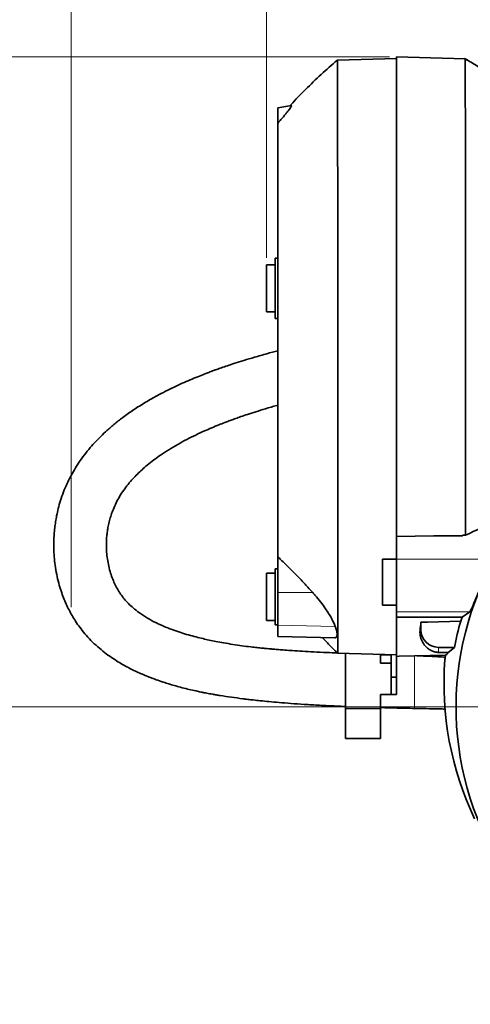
# Model space of a CAD drawing. Header units: millimetres. Extents: x 0 to 11920, y 0 to 8400.
# Tile 48 of 55: x 6993 to 7250, y 6467 to 7029. Entities that reach past the tile are written whole.
import ezdxf

# ---------------------------------------------------------------- set-up
doc = ezdxf.new("R2010")
doc.units = ezdxf.units.MM
doc.header["$LTSCALE"] = 20
doc.header["$PDSIZE"] = -1
doc.styles.add('SLDTEXTSTYLE0', font='TXT', dxfattribs={"width": 0.605})
doc.dimstyles.new('SLDDIMSTYLE0', dxfattribs={"dimtxt": 70, "dimasz": 70, "dimexe": 0, "dimexo": 0.0625, "dimgap": 17.5, "dimtad": 1, "dimdec": 0, "dimrnd": 1e-09, "dimzin": 12, "dimdsep": 46, "dimtxsty": 'SLDTEXTSTYLE0', "dimsah": 1, "dimcen": 0.09, "dimadec": 0, "dimazin": 3, "dimtfac": 1, "dimtofl": 0, "dimtmove": 0, "dimatfit": 3, "dimfxl": 1, "dimfrac": 2, "dimtolj": 1, "dimtzin": 12, "dimarcsym": 0})
doc.dimstyles.new('SLDDIMSTYLE1', dxfattribs={"dimtxt": 70, "dimasz": 70, "dimexe": 0, "dimexo": 0.0625, "dimgap": 17.5, "dimtad": 1, "dimdec": 1, "dimrnd": 1e-09, "dimzin": 12, "dimdsep": 46, "dimtxsty": 'SLDTEXTSTYLE0', "dimsah": 1, "dimcen": 0.09, "dimadec": 0, "dimazin": 3, "dimtfac": 1, "dimtofl": 0, "dimtmove": 0, "dimatfit": 3, "dimfxl": 1, "dimfrac": 2, "dimtolj": 1, "dimtzin": 12, "dimarcsym": 0})

# ---------------------------------------------------------------- blocks, each defined once
blk = doc.blocks.new('_D')
at = {"color": 7, "linetype": 'Continuous', "lineweight": 0}
for p, q in [((7022.41, 6693.42), (7022.41, 7399.43)), ((9006.29, 6939.48), (9006.29, 7399.43)), ((7022.41, 7369.43), (9006.29, 7369.43))]:
    blk.add_line(p, q, dxfattribs=at)
at = {"color": 7, "linetype": 'Continuous', "lineweight": 18}
for centre, start, end in [((8014.84, 7423.15), 153.4349, 206.5651), ((8013.86, 7423.15), 333.4349, 26.5651)]:
    blk.add_arc(centre, 120.11, start, end, dxfattribs=at)
for points in [[(7022.41, 7369.43), (7092.41, 7359.43), (7092.41, 7379.43)], [(9006.29, 7369.43), (8936.29, 7379.43), (8936.29, 7359.43)]]:
    blk.add_solid(points, dxfattribs=at)
at = {"color": 7, "linetype": 'Continuous', "lineweight": 18, "insert": (7907.41, 7459.67), "char_height": 70, "attachment_point": 1, "style": 'SLDTEXTSTYLE0'}
blk.add_mtext('1984', dxfattribs=at)
blk = doc.blocks.new('_D_2')
at = {"color": 7, "linetype": 'Continuous', "lineweight": 0}
for p, q in [((7409.79, 6636.48), (6331.13, 6636.48)), ((6361.13, 6636.48), (6361.13, 5511.48)), ((7409.79, 5511.48), (6331.13, 5511.48))]:
    blk.add_line(p, q, dxfattribs=at)
at = {"color": 7, "linetype": 'Continuous', "lineweight": 18}
for points in [[(6361.13, 6636.48), (6351.13, 6566.48), (6371.13, 6566.48)], [(6361.13, 5511.48), (6371.13, 5581.48), (6351.13, 5581.48)]]:
    blk.add_solid(points, dxfattribs=at)
at = {"color": 7, "linetype": 'Continuous', "lineweight": 18, "insert": (6270.89, 5967.04), "char_height": 70, "attachment_point": 1, "rotation": 90, "style": 'SLDTEXTSTYLE0'}
blk.add_mtext('1125', dxfattribs=at)
blk = doc.blocks.new('_D_3')
at = {"color": 7, "linetype": 'Continuous', "lineweight": 0}
for p, q in [((7133.69, 6892.98), (7133.69, 7259.43)), ((9006.29, 6939.48), (9006.29, 7259.43)), ((7133.69, 7229.43), (9006.29, 7229.43))]:
    blk.add_line(p, q, dxfattribs=at)
at = {"color": 7, "linetype": 'Continuous', "lineweight": 18}
for points in [[(7133.69, 7229.43), (7203.69, 7219.43), (7203.69, 7239.43)], [(9006.29, 7229.43), (8936.29, 7239.43), (8936.29, 7219.43)]]:
    blk.add_solid(points, dxfattribs=at)
at = {"color": 7, "linetype": 'Continuous', "lineweight": 18, "insert": (7963.05, 7319.67), "char_height": 70, "attachment_point": 1, "style": 'SLDTEXTSTYLE0'}
blk.add_mtext('1873', dxfattribs=at)
blk = doc.blocks.new('_D_4')
at = {"color": 7, "linetype": 'Continuous', "lineweight": 0}
for p, q in [((7203.79, 7007.63), (6191.13, 7007.63)), ((6221.13, 7007.63), (6221.13, 4731.48)), ((6734.2, 4731.48), (6191.13, 4731.48))]:
    blk.add_line(p, q, dxfattribs=at)
at = {"color": 7, "linetype": 'Continuous', "lineweight": 18}
for points in [[(6221.13, 7007.63), (6211.13, 6937.63), (6231.13, 6937.63)], [(6221.13, 4731.48), (6231.13, 4801.48), (6211.13, 4801.48)]]:
    blk.add_solid(points, dxfattribs=at)
at = {"color": 7, "linetype": 'Continuous', "lineweight": 18, "insert": (6130.89, 5762.61), "char_height": 70, "attachment_point": 1, "rotation": 90, "style": 'SLDTEXTSTYLE0'}
blk.add_mtext('2276', dxfattribs=at)

msp = doc.modelspace()

# ---------------------------------------------------------------- linework, layer by layer
at = {"color": 7, "linetype": 'Continuous', "lineweight": 35}
for p, q in [((7207.79, 7006.73), (7174.16, 7005.85)), ((7207.79, 7007.63), (7207.79, 6733.81)), ((7207.79, 7007.63), (7246.94, 7006.6)), ((7248.14, 7005.87), (7246.66, 7006.76)), ((7148.02, 6979.86), (7140.19, 6978.48)), ((7140.19, 6970.48), (7140.19, 6978.48)), ((7140.81, 6970.48), (7140.19, 6969.76)), ((7140.19, 6969.76), (7140.19, 6970.48)), ((7138.69, 6888.98), (7133.69, 6888.98)), ((7133.69, 6875.48), (7133.69, 6888.98)), ((7140.19, 6892.69), (7138.69, 6892.69)), ((7138.69, 6875.48), (7138.69, 6892.69)), ((7133.69, 6861.98), (7133.69, 6875.48)), ((7138.69, 6858.27), (7138.69, 6875.48)), ((7133.69, 6861.98), (7138.69, 6861.98)), ((7138.69, 6858.27), (7140.19, 6858.27)), ((7207.79, 6733.81), (7229.09, 6734.17)), ((7207.79, 6720.8), (7207.79, 6733.81)), ((7245.34, 6734.17), (7229.09, 6734.17)), ((7245.86, 6734.45), (7245.34, 6734.17)), ((7245.86, 6734.45), (7247.16, 6734.47)), ((7140.19, 6701.73), (7140.19, 6722.16)), ((7207.79, 6720.93), (7199.79, 6720.93)), ((7199.79, 6707.78), (7199.79, 6720.93)), ((7207.79, 6720.8), (7207.79, 6690.8)), ((7140.19, 6715.28), (7138.69, 6715.25)), ((7138.69, 6715.25), (7138.69, 6683.32)), ((7138.69, 6712.78), (7133.69, 6712.78)), ((7133.69, 6699.28), (7133.69, 6712.78)), ((7199.79, 6694.63), (7199.79, 6707.78)), ((7133.69, 6685.78), (7133.69, 6699.28)), ((7140.19, 6683.12), (7140.19, 6701.73)), ((7199.79, 6694.63), (7207.79, 6694.63)), ((7207.79, 6690.8), (7207.79, 6687.78)), ((7249.65, 6690.8), (7245.36, 6687.67)), ((7133.69, 6685.78), (7138.69, 6685.78)), ((7207.79, 6687.78), (7245.36, 6687.67)), ((7207.79, 6687.78), (7207.79, 6665.33)), ((7244.5, 6685.48), (7245.36, 6687.67)), ((7138.69, 6683.32), (7140.19, 6683.28)), ((7140.19, 6676.73), (7140.19, 6683.12)), ((7221.79, 6684.81), (7221.79, 6680.48)), ((7140.19, 6676.7), (7140.19, 6676.73)), ((7140.19, 6676.7), (7172.61, 6675.85)), ((7172.62, 6675.86), (7172.9, 6675.87)), ((7231.79, 6670.48), (7240.86, 6670.48)), ((7237.28, 6667.51), (7240.86, 6670.48)), ((7174.29, 6667.11), (7207.79, 6666.23)), ((7178.79, 6663.48), (7178.79, 6666.99)), ((7178.79, 6663.48), (7178.79, 6641.48)), ((7198.79, 6661.48), (7198.79, 6666.47)), ((7204.79, 6666.1), (7198.79, 6666.3)), ((7204.79, 6666.31), (7204.79, 6653.48)), ((7209.37, 6665.38), (7207.79, 6665.33)), ((7207.79, 6665.33), (7207.79, 6653.48)), ((7209.37, 6665.38), (7235.87, 6666.07)), ((7237.28, 6667.51), (7231.79, 6667.6)), ((7198.79, 6661.48), (7204.79, 6661.48)), ((7207.79, 6653.48), (7204.79, 6653.48)), ((7204.79, 6653.48), (7204.79, 6643.48)), ((7207.79, 6653.48), (7207.79, 6643.48)), ((7178.79, 6635.48), (7178.79, 6641.48)), ((7198.79, 6635.48), (7198.79, 6643.48)), ((7198.79, 6643.48), (7204.79, 6643.48)), ((7207.79, 6643.48), (7204.79, 6643.48)), ((7198.79, 6635.48), (7178.79, 6635.48)), ((7178.79, 6635.48), (7178.79, 6618.48)), ((7198.79, 6635.48), (7198.79, 6618.48)), ((7178.79, 6618.48), (7198.79, 6618.48))]:
    msp.add_line(p, q, dxfattribs=at)
at = {"color": 8, "linetype": 'Continuous', "lineweight": 18}
for p, q in [((7140.81, 6970.48), (7140.19, 6970.48)), ((7207.79, 6720.8), (7263.45, 6720.8)), ((7140.19, 6701.73), (7160.08, 6701.77)), ((7207.79, 6690.8), (7249.65, 6690.8)), ((7140.19, 6683.12), (7172.9, 6682.44)), ((7221.32, 6680.48), (7221.79, 6680.48)), ((7140.19, 6676.73), (7172.9, 6675.87)), ((7231.79, 6667.6), (7231.79, 6670.48))]:
    msp.add_line(p, q, dxfattribs=at)
at = {"color": 7, "linetype": 'Continuous', "lineweight": 35, "flags": 128}
msp.add_lwpolyline([(7221.79, 6684.81), (7225.62, 6684.93), (7244.5, 6685.48)], dxfattribs=at)
at = {"color": 7, "linetype": 'Continuous', "lineweight": 35}
for centre, radius, start, end in [((7413.79, 6636.48), 172, 80.9003, 209.9289), ((7413.79, 6636.48), 176.25, 163.8571, 168.8772), ((7231.79, 6680.48), 10, 180, 270), ((7413.79, 6636.48), 180.36, 170.5572, 171.3904)]:
    msp.add_arc(centre, radius, start, end, dxfattribs=at)
for centre, major_axis, ratio, start_param, end_param in [((7217.66, 6836.48), (0, 170.89), 0.052408, 3.562089, 3.620423), ((7413.79, 6649.75), (0, 179.34), 0.997258, 1.494176, 2.016244)]:
    msp.add_ellipse(centre, major_axis=major_axis, ratio=ratio, start_param=start_param, end_param=end_param, dxfattribs=at)
for points, knots in [([(7174.11, 7005.78), (7171.03, 7003.1), (7164.84, 6997.7), (7156.05, 6989.18), (7150.08, 6983.16), (7147.28, 6979.92), (7147.08, 6979.69)], [0, 0, 0, 0, 0.32602, 0.657349, 0.975254, 1, 1, 1, 1]), ([(7174.16, 7005.72), (7174.17, 7005.73), (7174.17, 7005.76), (7174.19, 7004.52), (7174.2, 7002.09), (7174.21, 6998.4), (7174.23, 6993.57), (7174.24, 6987.64), (7174.25, 6980.68), (7174.27, 6972.61), (7174.28, 6963.58), (7174.29, 6953.68), (7174.3, 6943.01), (7174.31, 6931.47), (7174.32, 6919.26), (7174.33, 6906.5), (7174.34, 6893.33), (7174.35, 6879.61), (7174.36, 6865.61), (7174.36, 6851.45), (7174.37, 6837.26), (7174.38, 6822.9), (7174.38, 6808.67), (7174.39, 6794.7), (7174.39, 6781.08), (7174.4, 6767.71), (7174.4, 6754.87), (7174.4, 6742.66), (7174.4, 6731.16), (7174.41, 6720.28), (7174.41, 6711.09), (7174.41, 6703.44), (7174.41, 6697.12), (7174.41, 6691.31), (7174.41, 6685.44), (7174.41, 6679.9), (7174.41, 6674.98), (7174.41, 6671.22), (7174.39, 6668.57), (7174.35, 6667.42), (7174.32, 6667.08), (7174.3, 6667.13), (7174.3, 6667.14)], [0, 0, 0, 0, 0.015786, 0.042275, 0.06895, 0.095839, 0.123169, 0.149635, 0.176286, 0.203223, 0.230554, 0.257019, 0.28367, 0.310607, 0.337937, 0.364427, 0.391102, 0.417991, 0.445321, 0.471787, 0.498438, 0.525376, 0.552707, 0.579173, 0.605824, 0.632762, 0.660093, 0.686558, 0.713209, 0.740147, 0.767478, 0.787297, 0.807193, 0.827328, 0.847544, 0.874874, 0.901245, 0.927993, 0.954931, 0.982263, 0.996863, 1, 1, 1, 1]), ([(7246.94, 7006.6), (7248.09, 7005.92), (7250.37, 7004.58), (7253.72, 7002.53), (7256.95, 7000.5), (7260.07, 6998.46), (7263.08, 6996.43), (7267.51, 6993.32), (7273.13, 6989.15), (7277.5, 6985.32), (7279.59, 6983.48)], [0, 0, 0, 0, 0.100257, 0.1980932, 0.2934878, 0.3864245, 0.4768923, 0.5648851, 0.7916508, 1, 1, 1, 1]), ([(7247.16, 6734.47), (7247.17, 6737.8), (7247.17, 6744.48), (7247.18, 6755.2), (7247.19, 6766.41), (7247.19, 6778.55), (7247.2, 6791.55), (7247.2, 6805.47), (7247.2, 6819.77), (7247.2, 6834.16), (7247.21, 6848.47), (7247.2, 6862.65), (7247.2, 6876.82), (7247.2, 6890.66), (7247.19, 6904.02), (7247.18, 6916.88), (7247.17, 6929.32), (7247.16, 6941.06), (7247.15, 6951.97), (7247.13, 6962.05), (7247.12, 6971.35), (7247.1, 6979.66), (7247.08, 6986.89), (7247.06, 6993.06), (7247.04, 6998.18), (7247.01, 7001.74), (7247, 7004.07), (7246.98, 7005.51), (7246.96, 7006.42), (7246.94, 7006.54), (7246.94, 7006.59)], [0, 0, 0, 0, 0.032669, 0.06551, 0.098888, 0.132449, 0.169891, 0.207593, 0.246114, 0.284919, 0.322359, 0.36006, 0.39858, 0.437384, 0.474825, 0.512527, 0.551048, 0.589853, 0.627293, 0.664994, 0.703514, 0.742318, 0.77976, 0.817462, 0.855984, 0.894789, 0.920994, 0.947286, 0.973851, 1, 1, 1, 1]), ([(7148.02, 6979.86), (7148.06, 6979.82), (7148.14, 6979.74), (7147.64, 6978.94), (7146.65, 6977.56), (7145.26, 6975.81), (7143.73, 6973.93), (7142.3, 6972.23), (7141.32, 6971.08), (7140.81, 6970.48)], [0, 0, 0, 0, 0.128596, 0.257015, 0.389477, 0.590446, 0.722064, 0.8538, 1, 1, 1, 1]), ([(7140.19, 6969.76), (7140.19, 6969.23), (7140.19, 6968.16), (7140.19, 6965.9), (7140.19, 6963.14), (7140.19, 6959.51), (7140.19, 6954.85), (7140.19, 6948.94), (7140.19, 6942.15), (7140.19, 6934.6), (7140.19, 6926.42), (7140.19, 6917.62), (7140.19, 6908.15), (7140.19, 6898.17), (7140.19, 6887.83), (7140.19, 6877.17), (7140.19, 6866.08), (7140.19, 6854.81), (7140.19, 6843.48), (7140.19, 6832.12), (7140.19, 6820.66), (7140.19, 6809.35), (7140.19, 6798.31), (7140.19, 6787.57), (7140.19, 6777.05), (7140.19, 6766.98), (7140.19, 6757.47), (7140.19, 6748.53), (7140.19, 6740.11), (7140.19, 6732.98), (7140.19, 6726.98), (7140.19, 6723.77), (7140.19, 6722.16)], [0, 0, 0, 0, 0.026077, 0.052153, 0.078652, 0.105151, 0.139565, 0.174218, 0.209624, 0.24529, 0.279724, 0.314398, 0.349826, 0.385515, 0.419918, 0.454558, 0.489952, 0.525605, 0.56004, 0.594716, 0.630145, 0.665836, 0.700238, 0.734877, 0.770269, 0.805921, 0.840358, 0.875034, 0.910466, 0.946158, 0.973023, 1, 1, 1, 1]), ([(7140.19, 6839.81), (7138.1, 6839.27), (7133.64, 6838.1), (7127.17, 6836.25), (7121.06, 6834.42), (7115.94, 6832.79), (7111.69, 6831.39), (7108.27, 6830.2), (7105.79, 6829.32), (7104.1, 6828.71), (7102.8, 6828.23), (7101.17, 6827.63), (7098.69, 6826.68), (7095.31, 6825.35), (7091.19, 6823.67), (7086.75, 6821.75), (7082.13, 6819.64), (7077.34, 6817.32), (7071.78, 6814.45), (7065.49, 6810.92), (7058.82, 6806.77), (7052.69, 6802.49), (7047.34, 6798.34), (7042.98, 6794.59), (7039.39, 6791.21), (7036.23, 6787.97), (7033.02, 6784.38), (7029.79, 6780.38), (7026.78, 6776.16), (7024.15, 6772.01), (7021.86, 6767.9), (7019.79, 6763.67), (7017.88, 6759.12), (7016.23, 6754.42), (7014.96, 6749.89), (7014.05, 6745.84), (7013.4, 6742.17), (7012.92, 6738.62), (7012.59, 6735), (7012.41, 6731.16), (7012.39, 6726.88), (7012.62, 6722.24), (7013.16, 6717.23), (7014, 6712.2), (7015.15, 6707.28), (7016.49, 6702.82), (7017.93, 6698.83), (7019.44, 6695.24), (7021.06, 6691.88), (7022.83, 6688.61), (7024.87, 6685.27), (7027.28, 6681.78), (7030.18, 6678.12), (7033.6, 6674.37), (7037.36, 6670.82), (7041.3, 6667.57), (7045.15, 6664.76), (7048.89, 6662.34), (7052.36, 6660.29), (7055.68, 6658.51), (7058.94, 6656.89), (7062.08, 6655.46), (7065.21, 6654.13), (7068.37, 6652.89), (7071.88, 6651.6), (7075.34, 6650.43), (7078.78, 6649.36), (7082.08, 6648.4), (7085.73, 6647.41), (7089.58, 6646.45), (7093.13, 6645.64), (7096, 6645.03), (7098.06, 6644.62), (7099.74, 6644.3), (7101.34, 6644), (7103.13, 6643.68), (7105.1, 6643.34), (7108.64, 6642.75), (7113.67, 6642), (7118.98, 6641.29), (7123.16, 6640.78), (7126.48, 6640.39), (7130.45, 6639.96), (7135.33, 6639.47), (7141.13, 6638.95), (7147.88, 6638.41), (7155.57, 6637.88), (7164.19, 6637.39), (7172.04, 6637.01), (7177.01, 6636.81), (7178.79, 6636.74)], [0, 0, 0, 0, 0.014801, 0.031702, 0.046322, 0.058836, 0.06895, 0.077354, 0.084072, 0.087248, 0.089917, 0.093733, 0.099384, 0.108481, 0.119234, 0.130621, 0.142631, 0.155254, 0.168482, 0.187489, 0.207376, 0.225995, 0.242877, 0.258063, 0.269444, 0.280348, 0.29266, 0.306505, 0.320442, 0.333494, 0.345695, 0.358247, 0.371703, 0.385988, 0.39923, 0.410685, 0.420606, 0.430582, 0.440838, 0.451371, 0.463183, 0.477198, 0.490965, 0.506279, 0.521066, 0.534353, 0.546212, 0.557221, 0.567498, 0.577638, 0.588531, 0.600197, 0.613012, 0.627042, 0.641695, 0.654977, 0.668569, 0.680191, 0.690732, 0.700624, 0.709882, 0.719162, 0.727383, 0.735995, 0.745057, 0.755716, 0.763454, 0.771994, 0.781338, 0.791492, 0.801206, 0.80803, 0.812923, 0.816484, 0.820392, 0.824745, 0.829543, 0.834787, 0.850411, 0.865774, 0.872631, 0.879918, 0.889206, 0.900588, 0.914044, 0.92955, 0.947075, 0.966582, 0.988019, 1, 1, 1, 1]), ([(7174.13, 6667.28), (7172.11, 6667.37), (7167.61, 6667.56), (7160.95, 6667.89), (7154.45, 6668.25), (7148.95, 6668.59), (7144.43, 6668.9), (7140.83, 6669.18), (7138.05, 6669.4), (7135.91, 6669.59), (7133.81, 6669.78), (7131.33, 6670.02), (7128.21, 6670.34), (7124.28, 6670.79), (7119.66, 6671.39), (7114.5, 6672.15), (7109.5, 6672.99), (7104.99, 6673.84), (7101.06, 6674.65), (7097.33, 6675.48), (7093.38, 6676.44), (7089.11, 6677.59), (7084.67, 6678.93), (7079.45, 6680.72), (7073.86, 6682.98), (7068.28, 6685.71), (7063.42, 6688.58), (7059.48, 6691.4), (7056.3, 6694.14), (7053.71, 6696.78), (7051.49, 6699.48), (7049.52, 6702.36), (7047.82, 6705.37), (7046.33, 6708.59), (7045.04, 6712.04), (7043.94, 6715.85), (7043.11, 6719.84), (7042.61, 6723.71), (7042.39, 6727.35), (7042.4, 6730.7), (7042.59, 6733.86), (7042.93, 6736.79), (7043.43, 6739.79), (7044.13, 6742.87), (7045.11, 6746.15), (7046.35, 6749.53), (7047.96, 6753.06), (7049.92, 6756.67), (7052.18, 6760.18), (7054.72, 6763.56), (7057.34, 6766.62), (7060.02, 6769.41), (7062.75, 6772.01), (7065.86, 6774.71), (7069.4, 6777.51), (7073.49, 6780.45), (7078.03, 6783.42), (7083.02, 6786.38), (7088.18, 6789.18), (7093.29, 6791.72), (7098.05, 6793.93), (7102.45, 6795.85), (7106.29, 6797.43), (7109.54, 6798.71), (7111.92, 6799.62), (7113.56, 6800.23), (7114.86, 6800.7), (7116.69, 6801.36), (7119.4, 6802.32), (7123.2, 6803.6), (7127.84, 6805.11), (7133.4, 6806.81), (7137.61, 6808.05), (7140, 6808.7), (7140.19, 6808.75)], [0, 0, 0, 0, 0.01678, 0.037367, 0.055492, 0.071101, 0.083465, 0.093572, 0.101427, 0.107039, 0.111821, 0.119394, 0.128441, 0.138882, 0.153673, 0.168952, 0.184609, 0.198512, 0.20995, 0.220772, 0.233379, 0.247439, 0.262312, 0.27793, 0.301781, 0.323684, 0.343818, 0.363836, 0.37996, 0.395773, 0.411293, 0.426466, 0.442531, 0.457603, 0.474133, 0.491669, 0.510097, 0.527485, 0.5426, 0.557694, 0.570929, 0.583434, 0.595473, 0.609545, 0.623194, 0.638122, 0.653598, 0.669639, 0.686168, 0.701237, 0.716548, 0.729586, 0.741686, 0.754638, 0.77027, 0.785453, 0.802714, 0.821223, 0.839096, 0.856226, 0.872555, 0.885871, 0.898493, 0.908943, 0.916336, 0.920625, 0.924073, 0.928259, 0.937382, 0.948842, 0.9627, 0.979099, 0.998336, 1, 1, 1, 1]), ([(7247.16, 6734.47), (7253.12, 6737.26), (7261.81, 6741.31), (7273.21, 6746.65), (7278.55, 6749.3), (7281.22, 6750.62)], [0, 0, 0, 0, 0.522183, 0.761064, 1, 1, 1, 1]), ([(7160.08, 6701.77), (7158.62, 6703.38), (7155.7, 6706.59), (7151.22, 6711.32), (7146.65, 6715.97), (7142.96, 6719.57), (7140.78, 6721.61), (7140.19, 6722.16)], [0, 0, 0, 0, 0.228629, 0.457311, 0.686215, 0.915232, 1, 1, 1, 1]), ([(7263.45, 6720.8), (7263.11, 6720.11), (7262.43, 6718.73), (7261.22, 6716.27), (7259.93, 6713.61), (7258.57, 6710.74), (7257.17, 6707.7), (7255.76, 6704.57), (7254.43, 6701.51), (7253.22, 6698.67), (7252.16, 6696.16), (7251.29, 6694.09), (7250.59, 6692.5), (7250, 6691.24), (7249.78, 6690.96), (7249.65, 6690.8)], [0, 0, 0, 0, 0.074114, 0.148273, 0.222147, 0.296034, 0.375311, 0.454578, 0.534557, 0.614506, 0.690409, 0.766283, 0.836868, 0.907435, 1, 1, 1, 1]), ([(7172.9, 6682.44), (7172.62, 6683.16), (7172.04, 6684.61), (7170.74, 6687.14), (7169.18, 6689.8), (7167.14, 6692.94), (7164.53, 6696.52), (7162.02, 6699.6), (7160.5, 6701.3), (7160.08, 6701.77)], [0, 0, 0, 0, 0.135005, 0.270139, 0.40421, 0.538381, 0.732458, 0.926771, 1, 1, 1, 1]), ([(7172.9, 6675.87), (7173.18, 6675.99), (7173.74, 6676.24), (7174.03, 6677.38), (7173.9, 6679.09), (7173.45, 6680.88), (7173.02, 6682.1), (7172.9, 6682.44)], [0, 0, 0, 0, 0.224312, 0.455, 0.679376, 0.910378, 1, 1, 1, 1]), ([(7231.79, 6667.6), (7231.65, 6667.61), (7231.24, 6667.62), (7230.5, 6667.71), (7229.7, 6667.88), (7228.23, 6668.36), (7226.46, 6669.26), (7224.51, 6670.94), (7222.66, 6673.24), (7221.39, 6676.33), (7221.15, 6678.89), (7221.31, 6680.34), (7221.32, 6680.48)], [0, 0, 0, 0, 0.009077, 0.026515, 0.06339, 0.100515, 0.246293, 0.392346, 0.588156, 0.784278, 0.979555, 1, 1, 1, 1]), ([(7165.51, 6676.03), (7166.48, 6675.02), (7169.34, 6672.02), (7172.32, 6669.07), (7174.28, 6667.13)], [0, 0, 0, 0, 0.33975, 1, 1, 1, 1]), ([(7235.68, 6664.85), (7232.87, 6665.04), (7227.47, 6665.4), (7222.04, 6665.56), (7219.45, 6665.64)], [0, 0, 0, 0, 0.522086, 1, 1, 1, 1]), ([(7235.88, 6666.07), (7236.03, 6666.11), (7236.44, 6666.21), (7236.96, 6667.02), (7237.28, 6667.51)], [0, 0, 0, 0, 0.392494, 1, 1, 1, 1]), ([(7198.79, 6636.08), (7201.93, 6635.99), (7208.4, 6635.81), (7214.86, 6635.69), (7218.18, 6635.63)], [0, 0, 0, 0, 0.48629, 1, 1, 1, 1]), ([(7218.18, 6635.62), (7220.37, 6635.58), (7225.02, 6635.5), (7230.83, 6635.37), (7234.45, 6635.27), (7235.62, 6635.24)], [0, 0, 0, 0, 0.376555, 0.799356, 1, 1, 1, 1])]:
    msp.add_open_spline(points, degree=3, knots=knots, dxfattribs=at)
at = {"color": 8, "linetype": 'Continuous', "lineweight": 18}
msp.add_open_spline([(7218.19, 6665.64), (7218.19, 6665.64), (7218.19, 6665.63), (7218.19, 6664.96), (7218.19, 6663.74), (7218.19, 6661.99), (7218.19, 6659.81), (7218.19, 6657.28), (7218.19, 6654.49), (7218.19, 6651.55), (7218.19, 6648.58), (7218.19, 6645.7), (7218.19, 6643), (7218.19, 6640.6), (7218.19, 6638.59), (7218.19, 6637.04), (7218.19, 6636.05), (7218.19, 6635.59), (7218.19, 6635.67), (7218.19, 6635.69)], degree=3, knots=[0, 0, 0, 0, 0.043537, 0.106119, 0.168503, 0.2311, 0.293493, 0.355753, 0.418374, 0.48081, 0.543192, 0.605579, 0.668012, 0.730632, 0.792894, 0.855483, 0.917872, 0.98043, 1, 1, 1, 1], dxfattribs=at)
at = {"color": 7, "linetype": 'Continuous', "lineweight": 0}
msp.add_point((7022.41, 6689.42), dxfattribs=at)

# ---------------------------------------------------------------- dimensions: what is measured, and where the dimension line sits
at = {"color": 7, "linetype": 'Continuous', "lineweight": 18}
dim = msp.add_linear_dim(base=(9006.29, 7369.43), p1=(7022.41, 6689.42), p2=(9006.29, 6935.48), text='(<>)', dimstyle='SLDDIMSTYLE0', dxfattribs=at)
dim.commit()
dim.dimension.update_dxf_attribs({"geometry": '_D', "text_midpoint": (8014.35, 7369.43), "dimtype": 160})
dim = msp.add_linear_dim(base=(9006.29, 7229.43), p1=(7133.69, 6888.98), p2=(9006.29, 6935.48), dimstyle='SLDDIMSTYLE0', dxfattribs=at)
dim.commit()
dim.dimension.update_dxf_attribs({"geometry": '_D_3', "text_midpoint": (8069.99, 7229.43), "dimtype": 160})
for base, p1, p2, dimstyle, picture, middle in [((6221.13, 4731.48), (7207.79, 7007.63), (6738.2, 4731.48), 'SLDDIMSTYLE0', '_D_4', (6221.13, 5869.55)), ((6361.13, 5511.48), (7413.79, 6636.48), (7413.79, 5511.48), 'SLDDIMSTYLE1', '_D_2', (6361.13, 6073.98))]:
    dim = msp.add_linear_dim(base=base, p1=p1, p2=p2, angle=90, dimstyle=dimstyle, dxfattribs=at)
    dim.commit()
    dim.dimension.update_dxf_attribs({"geometry": picture, "text_midpoint": middle, "dimtype": 160})

doc.saveas('drawing.dxf')
